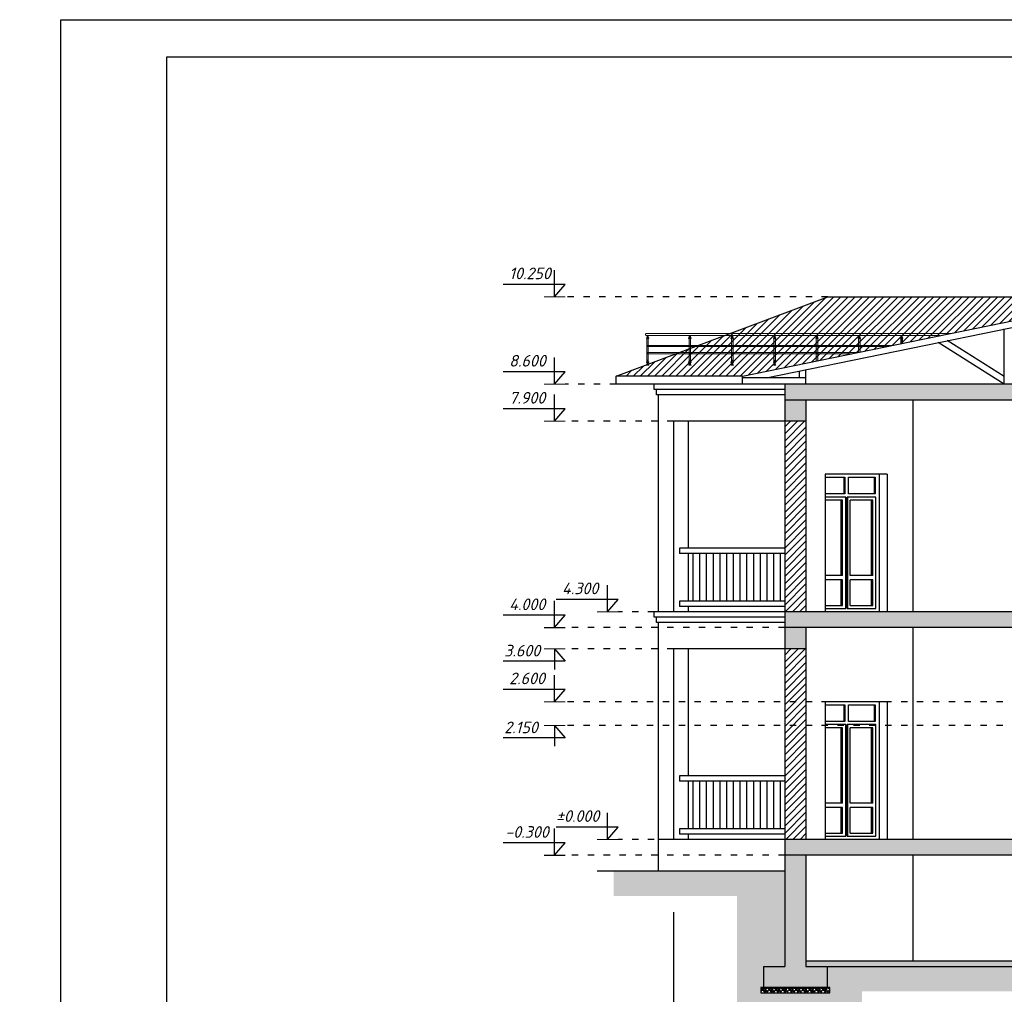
# Model space of a CAD drawing. Header units: millimetres. Extents: x 1112040 to 6903494, y -332921 to -150905.
# Tile 96 of 150: x 1757128 to 1775726, y -230647 to -212238. Entities that reach past the tile are written whole.
import ezdxf

# ---------------------------------------------------------------- set-up
doc = ezdxf.new("R2010")
doc.units = ezdxf.units.MM
doc.linetypes.add('ACAD_ISO03W100', pattern=[30, 12, -18])
doc.layers.add('os', color=253, linetype='Continuous')
doc.layers.add('PDF3_Geometry', color=7, linetype='Continuous')
doc.layers.add('PDF3_Solid Fills', color=7, linetype='Continuous', true_color=0xffffff)
doc.styles.get("Standard").update_dxf_attribs({"font": 'isocpeui.ttf'})

msp = doc.modelspace()

# ---------------------------------------------------------------- hatches: boundary and pattern name
h = msp.add_hatch()
h.set_pattern_fill('ANSI31', color=1, scale=30, style=0)
h.set_pattern_definition([(45, (1713461.54, -185724.89), (-67.35192, 67.35192), [])])
h.paths.add_polyline_path([(1778089.3, -217471.3), (1772395.2, -217471.3), (1768395.2, -218971.3), (1770778, -218971.3)])
h = msp.add_hatch()
h.set_pattern_fill('AR-CONC', color=1, scale=2, style=0)
h.set_pattern_definition([(50, (1679670.83, -134295.87), (364.36934, -31.8782), [38.1, -419.1]), (355, (1679670.83, -134295.87), (-70.48565, 382.1133), [30.48, -335.28]), (100.451, (1679701.2, -134298.53), (293.885, 350.2334), [32.38, -356.18]), (46.1842, (1679670.83, -134194.27), (542.1581, -84.0847), [57.15, -628.65]), (96.6356, (1679716, -134201.3), (474.8085, 494.8511), [48.57, -534.27]), (351.184, (1679670.8, -134194.27), (474.8092, 494.8502), [45.72, -502.92]), (21, (1679721.63, -134219.67), (303.22976, -204.53104), [38.1, -419.1]), (326, (1679721.63, -134219.67), (123.6041, 368.3759), [30.48, -335.28]), (71.4514, (1679746.9, -134236.7), (426.833, 163.8457), [32.38, -356.18]), (37.5, (1679670.83, -134295.87), (6.17721, 169.11008), [0, -331.216, 0, -340.36, 0, -336.55]), (7.5, (1679670.83, -134295.87), (133.63933, 200.36115), [0, -194.056, 0, -323.596, 0, -128.27]), (327.5, (1679557.54, -134295.87), (271.18119, -11.45749), [0, -127, 0, -396.24, 0, -525.78]), (317.5, (1679506.74, -134295.87), (296.25836, 50.853), [0, -165.1, 0, -263.144, 0, -373.38])])
h.paths.add_polyline_path([(1771978, -228021.3), (1771578, -228021.3), (1771578, -230121.3), (1771178, -230121.3), (1771178, -230521.3), (1772378, -230521.3), (1772378, -230121.3), (1771978, -230121.3)])
h.paths.add_polyline_path([(1779595.2, -230121.3), (1779195.2, -230121.3), (1779195.2, -230521.3), (1780395.2, -230521.3), (1780395.2, -230121.3), (1779995.2, -230121.3), (1779995.2, -230021.3), (1779595.2, -230021.3)])
h.paths.add_polyline_path([(1789395.2, -230521.3), (1789395.2, -230121.3), (1788995.2, -230121.3), (1788995.2, -230021.3), (1788595.2, -230021.3), (1788595.2, -230121.3), (1788195.2, -230121.3), (1788195.2, -230521.3)])
h.paths.add_polyline_path([(1788595.2, -230021.3), (1788995.2, -230021.3), (1788995.2, -228321.3), (1788595.2, -228321.3)])
h.paths.add_polyline_path([(1786778, -228471.3), (1788595.2, -228471.3), (1788595.2, -228321.3), (1786495.2, -228321.3), (1786495.2, -228500.4), (1786195.2, -228500.4), (1786195.2, -228679.6), (1785895.2, -228679.6), (1785895.2, -228858.7), (1785595.2, -228858.7), (1785595.2, -229037.9), (1785295.2, -229037.9), (1785295.2, -229217), (1784995.2, -229217), (1784995.2, -229396.2), (1784695.2, -229396.2), (1784695.2, -229575.3), (1784395.2, -229575.3), (1784395.2, -229754.5), (1784095.2, -229754.5), (1784095.2, -229933.6), (1783795.2, -229933.6), (1783795.2, -230021.3), (1784182.5, -230021.3)])
h.paths.add_polyline_path([(1787395.2, -225571.5), (1787395.2, -225750.6), (1787095.2, -225750.6), (1787095.2, -225929.8), (1786795.2, -225929.8), (1786795.2, -226108.9), (1786495.2, -226108.9), (1786495.2, -226288.1), (1786195.2, -226288.1), (1786195.2, -226467.2), (1785895.2, -226467.2), (1785895.2, -226646.4), (1785595.2, -226646.4), (1785595.2, -226825.5), (1785295.2, -226825.5), (1785295.2, -227004.7), (1784995.2, -227004.7), (1784995.2, -227183.8), (1784695.2, -227183.8), (1784695.2, -227363), (1784395.2, -227363), (1784395.2, -227542.1), (1784095.2, -227542.1), (1784095.2, -227721.3), (1784329.3, -227721.3), (1787677.9, -225721.5), (1788595.2, -225721.5), (1788595.2, -225571.5)])
h.paths.add_polyline_path([(1783595.2, -227721.3), (1771578, -227721.3), (1771578, -228021.3), (1783595.2, -228021.3)])
h.paths.add_polyline_path([(1771578, -223721.3), (1783595.2, -223721.3), (1783595.2, -223421.3), (1771578, -223421.3)])
h.paths.add_polyline_path([(1771578, -219121.3), (1771578, -219421.3), (1788995.2, -219421.3), (1788995.2, -219121.3)])
h.paths.add_polyline_path([(1790395.2, -228321.3), (1788995.2, -228321.3), (1788995.2, -228471.3), (1790395.2, -228471.3)])
h.paths.add_polyline_path([(1784329.3, -227721.3), (1784095.2, -227721.3), (1783595.2, -227721.3), (1783595.2, -227871.3), (1784078.1, -227871.3)])
h.paths.add_polyline_path([(1779595.2, -230021.3), (1771978, -230021.3), (1771978, -230121.3), (1779595.2, -230121.3)])
h.paths.add_polyline_path([(1788595.2, -230021.3), (1779995.2, -230021.3), (1779995.2, -230121.3), (1788595.2, -230121.3)])
h = msp.add_hatch()
h.set_pattern_fill('ANSI31', color=1, scale=30, style=0)
h.set_pattern_definition([(45, (1679670.83, -134295.87), (-67.35192, 67.35192), [])])
h.paths.add_polyline_path([(1788995.2, -224521.5), (1788595.2, -224521.5), (1788595.2, -225471.3), (1788995.2, -225471.3)])
h.paths.add_polyline_path([(1788995.2, -219821.3), (1788595.2, -219821.3), (1788595.2, -220271.3), (1788995.2, -220271.3)])
h.paths.add_polyline_path([(1777845.2, -219421.3), (1777695.2, -219421.3), (1777695.2, -223421.3), (1777845.2, -223421.3)])
h.paths.add_polyline_path([(1779995.2, -219821.3), (1779845.2, -219821.3), (1779845.2, -223421.3), (1779995.2, -223421.3)])
h.paths.add_polyline_path([(1782745.2, -219421.3), (1782595.2, -219421.3), (1782595.2, -220671.3), (1782745.2, -220671.3)])
h.paths.add_polyline_path([(1782745.2, -223721.3), (1782595.2, -223721.3), (1782595.2, -224971.3), (1782745.2, -224971.3)])
h.paths.add_polyline_path([(1777845.2, -223721.3), (1777695.2, -223721.3), (1777695.2, -225121.3), (1777845.2, -225121.3)])
h.paths.add_polyline_path([(1777845.2, -225121.3), (1777695.2, -225121.3), (1777695.2, -225571.5), (1777845.2, -225571.5)])
h.paths.add_polyline_path([(1777845.2, -225571.5), (1777695.2, -225571.5), (1777695.2, -227721.3), (1777845.2, -227721.3)])
h.paths.add_polyline_path([(1771978, -225571.5), (1771578, -225571.5), (1771578, -227721.3), (1771978, -227721.3)])
h.paths.add_polyline_path([(1771978, -225121.3), (1771578, -225121.3), (1771578, -225571.5), (1771978, -225571.5)])
h.paths.add_polyline_path([(1771978, -224121.3), (1771578, -224121.3), (1771578, -225121.3), (1771978, -225121.3)])
h.paths.add_polyline_path([(1771978, -219821.3), (1771578, -219821.3), (1771578, -223421.3), (1771978, -223421.3)])
h = msp.add_hatch(color=256)
h.paths.add_polyline_path([(1788995.2, -219421.3), (1788595.2, -219421.3), (1788595.2, -219821.3), (1788995.2, -219821.3)])
h.paths.add_polyline_path([(1788995.2, -220271.3), (1788595.2, -220271.3), (1788595.2, -220521.3), (1788995.2, -220521.3)])
h.paths.add_polyline_path([(1782745.2, -220671.3), (1782595.2, -220671.3), (1782595.2, -220821.3), (1782745.2, -220821.3)])
h.paths.add_polyline_path([(1779995.2, -219421.3), (1779595.2, -219421.3), (1779595.2, -219821.3), (1779995.2, -219821.3)])
h.paths.add_polyline_path([(1771978, -219421.3), (1771578, -219421.3), (1771578, -219821.3), (1771978, -219821.3)])
h.paths.add_polyline_path([(1771978, -223721.3), (1771578, -223721.3), (1771578, -224121.3), (1771978, -224121.3)])
h.paths.add_polyline_path([(1779995.2, -223721.3), (1779595.2, -223721.3), (1779595.2, -224121.3), (1779995.2, -224121.3)])
h.paths.add_polyline_path([(1782745.2, -224971.3), (1782595.2, -224971.3), (1782595.2, -225121.3), (1782745.2, -225121.3)])
h.paths.add_polyline_path([(1788995.2, -225471.3), (1788595.2, -225471.3), (1788595.2, -225721.3), (1788995.2, -225721.3)])
h.paths.add_polyline_path([(1779995.2, -228021.3), (1779595.2, -228021.3), (1779595.2, -228421.3), (1779995.2, -228421.3)])
h = msp.add_hatch()
h.set_pattern_fill('ANSI31', color=1, scale=40, angle=45, style=0)
h.set_pattern_definition([(90, (1713461.54, -181424.89), (-127, 2e-14), [])])
h.paths.add_polyline_path([(1771578, -223221.3), (1771578, -222321.3), (1769760.9, -222321.3), (1769760.9, -223221.3)])
h = msp.add_hatch()
h.set_pattern_fill('ANSI31', color=1, scale=40, angle=45, style=0)
h.set_pattern_definition([(90, (1713461.54, -185724.89), (-127, 2e-14), [])])
h.paths.add_polyline_path([(1771578, -227521.3), (1771578, -226621.3), (1769760.9, -226621.3), (1769760.9, -227521.3)])
h = msp.add_hatch()
h.set_pattern_fill('EARTH', color=1, scale=40, angle=45, style=0)
h.set_pattern_definition([(45, (1713461.54, -185724.9), (3e-14, 359.21024), [254, -254]), (45, (1713394.2, -185657.54), (3e-14, 359.21024), [254, -254]), (45, (1713326.84, -185590.2), (3e-14, 359.21024), [254, -254]), (135, (1713326.84, -185545.29), (-359.21024, 3e-14), [254, -254]), (135, (1713394.2, -185477.94), (-359.21024, 3e-14), [254, -254]), (135, (1713461.54, -185410.58), (-359.21024, 3e-14), [254, -254])])
h.paths.add_polyline_path([(1791537.8, -228321.3), (1790395.2, -228321.3), (1790395.2, -228471.3), (1788995.2, -228471.3), (1788995.2, -230021.3), (1789769.8, -230021.3), (1789769.8, -228958.9), (1791537.8, -228958.9)])
h.paths.add_polyline_path([(1789769.8, -230021.3), (1788995.2, -230021.3), (1788995.2, -230121.3), (1789395.2, -230121.3), (1789395.2, -230521.3), (1789445.2, -230521.3), (1789769.8, -230521.3)], flags=17)
h.paths.add_polyline_path([(1789769.8, -230521.3), (1789445.2, -230521.3), (1789445.2, -230621.3), (1788145.2, -230621.3), (1788145.2, -230521.3), (1788195.2, -230521.3), (1788195.2, -230121.3), (1780395.2, -230121.3), (1780395.2, -230521.3), (1780445.2, -230521.3), (1780445.2, -230621.3), (1779145.2, -230621.3), (1779145.2, -230521.3), (1779195.2, -230521.3), (1779195.2, -230121.3), (1772378, -230121.3), (1772378, -230521.3), (1772428, -230521.3), (1772428, -230621.3), (1771128, -230621.3), (1771128, -230521.3), (1771178, -230521.3), (1771178, -230121.3), (1771578, -230121.3), (1771578, -228321.3), (1768344.4, -228321.3), (1768344.4, -228790.9), (1770673.7, -228790.9), (1770673.7, -230988.5), (1773036.7, -230988.5), (1773036.7, -230591), (1778573, -230591), (1778573, -231041.2), (1780925, -231041.2), (1780925, -230548.8), (1787643.1, -230548.8), (1787643.1, -231027.2), (1789769.8, -231027.2)])
h = msp.add_hatch()
h.set_pattern_fill('GRAVEL', color=1, scale=5, style=0)
h.set_pattern_definition([(228.0128, (1696535.824, -185597.892), (-1016.0008633, -1143.0014045), [17.08605, -1691.525]), (184.9697, (1696524.394, -185610.5924), (1524.0024653, 126.99910377), [29.32025, -2902.7]), (132.5104, (1696495.184, -185613.1324), (1269.9990759, -1397.0013646), [20.6741, -2046.735]), (267.2737, (1696445.654, -185644.8824), (126.99944854, 2539.99918267), [26.70025, -2643.32]), (292.8337, (1696444.384, -185671.5524), (-635.00180278, 1524.0008665), [26.1817, -2591.99]), (357.2737, (1696454.544, -185695.6824), (-2539.99918267, 126.99944854), [26.70025, -2643.32]), (37.6942, (1696481.2143, -185696.9524), (-1651.00104306, -1269.99886785), [35.3097, -3495.655]), (72.2553, (1696509.1543, -185675.3624), (889.00177827, 2794.0008103), [33.336, -3300.265]), (121.4296, (1696519.314, -185643.6124), (-1016.00026176, 1650.998058), [26.79065, -2652.275]), (175.2364, (1696505.344, -185620.752), (1396.9989027, -126.9988081), [30.58565, -1498.695]), (222.3974, (1696474.8643, -185618.2124), (-1524.00004586, -1396.99818253), [39.5539, -3915.84]), (138.8141, (1696571.384, -185646.152), (-888.9994337, 761.9988279), [13.50025, -1336.53]), (171.4692, (1696561.224, -185637.2624), (1650.9974798, -254.00064), [25.6841, -2542.73]), (225, (1696535.82, -185633.45), (-2e-14, -126.99991), [17.96045, -161.6445]), (203.1986, (1696526.934, -185618.212), (635.0021413, 254.0011137), [9.67205, -957.53]), (291.8014, (1696518.044, -185622.022), (-127.000089, 381.0002454), [13.6783, -670.24]), (30.9638, (1696523.124, -185634.722), (380.999598, 254.000198), [22.216, -718.315]), (161.5651, (1696542.174, -185623.292), (254.000116, -126.999811), [16.06435, -385.545]), (16.3895, (1696444.384, -185622.0224), (1270.0007007, 380.9992075), [22.5044, -2227.94]), (70.3462, (1696465.974, -185615.672), (-507.9985844, -1396.9980244), [18.87995, -1869.11]), (293.1986, (1696542.174, -185597.892), (-254.0011137, 635.0021413), [19.344, -947.86]), (343.6105, (1696549.794, -185615.6724), (-1270.0007007, 380.9992075), [22.5044, -2227.94]), (339.444, (1696444.384, -185700.762), (-635.0007882, 253.9996918), [21.70175, -1063.385]), (294.7751, (1696464.704, -185708.382), (-634.9985202, 1396.9993513), [18.1836, -1800.18]), (66.8014, (1696543.444, -185724.892), (254.0011137, 635.0021413), [19.344, -947.86]), (17.354, (1696551.064, -185707.1124), (-1651.0000891, -507.9992338), [21.28915, -2107.62]), (69.444, (1696481.214, -185724.892), (-253.9996918, -635.0007882), [10.8509, -1074.24]), (101.3099, (1696535.824, -185724.892), (-126.999373, 507.998373), [6.47575, -641.1]), (165.9638, (1696534.554, -185718.542), (381.000268, -126.99978), [26.1817, -497.4525]), (186.009, (1696509.154, -185712.1924), (1269.9981272, 126.99970343), [24.26335, -2402.07]), (303.6901, (1696523.124, -185646.152), (-127.000044, 253.999755), [18.3162, -439.589]), (353.1572, (1696533.2843, -185661.3924), (2159.00089283, -254.00113758), [31.97785, -3165.8]), (60.9454, (1696565.034, -185665.202), (-507.9988183, -888.9978805), [13.0754, -1294.47]), (90, (1696571.38, -185653.77), (-127, 127), [7.62, -119.38]), (120.2564, (1696506.614, -185708.382), (507.9989233, -888.9995516), [17.64335, -1746.695]), (48.0128, (1696497.724, -185693.142), (1016.0008633, 1143.0014045), [34.17215, -1674.44]), (0, (1696520.58, -185667.74), (127, 127), [33.02, -93.98]), (325.3048, (1696553.604, -185667.7424), (-1269.99779955, 889.0000845), [20.0805, -1987.965]), (254.0546, (1696570.114, -185679.172), (-127.000324, -508.00121), [18.49145, -906.085]), (207.646, (1696565.034, -185696.9524), (-2412.99915245, -1270.00079874), [30.10725, -2980.625]), (175.4261, (1696538.3643, -185710.9224), (-1651.00038024, 126.99938556), [31.85145, -3153.29]), (175.4261, (1696538.3643, -185710.9224), (-1651.00038024, 126.99938556), [31.85145, -3153.29])])
h.paths.add_polyline_path([(1771128, -230621.3), (1772428, -230621.3), (1772428, -230521.3), (1771128, -230521.3)])

# ---------------------------------------------------------------- linework, layer by layer
for p, q in [((1767231.6, -217471.3), (1767231.6, -216966.8)), ((1767431.7, -217238.2), (1766261.9, -217238.2)), ((1767231.6, -217471.3), (1767431.7, -217238.2)), ((1771228.9, -219001.3), (1779796.4, -217243.6)), ((1768395.2, -218971.3), (1772395.2, -217471.3)), ((1772395.2, -217471.3), (1778089.3, -217471.3)), ((1775722.6, -219121.3), (1775722.6, -218079.4)), ((1775722.6, -218979.5), (1774644.7, -218300.5)), ((1775722.6, -219121.3), (1774474.9, -218335.4)), ((1767231.6, -219121.3), (1767231.6, -218616.8)), ((1767431.7, -218888.2), (1766261.9, -218888.2)), ((1767231.6, -219121.3), (1767431.7, -218888.2)), ((1771858, -219001.3), (1771858, -218872.2)), ((1771978, -219121.3), (1771978, -218847.6)), ((1770778, -218971.3), (1768395.2, -218971.3)), ((1768395.2, -219121.3), (1768395.2, -218971.3)), ((1771978, -219001.3), (1770778, -219001.3)), ((1770778, -219121.3), (1768395.2, -219121.3)), ((1769115.2, -219221.3), (1769115.2, -219121.3)), ((1771578, -219221.3), (1769115.2, -219221.3)), ((1769155.2, -219321.3), (1769155.2, -219221.3)), ((1767231.6, -219821.3), (1767231.6, -219316.8)), ((1771578, -219321.3), (1769155.2, -219321.3)), ((1769195.2, -223421.3), (1769195.2, -219321.3)), ((1773995.2, -219421.3), (1773995.2, -223421.3)), ((1767431.7, -219588.2), (1766261.9, -219588.2)), ((1767231.6, -219821.3), (1767431.7, -219588.2)), ((1771578, -219821.3), (1769478, -219821.3)), ((1769478, -219821.3), (1769478, -223421.3)), ((1769760.9, -222221.3), (1769760.9, -219821.3)), ((1772343.7, -220821.3), (1772343.7, -223421.3)), ((1773510.5, -220821.3), (1772343.7, -220821.3)), ((1772699.8, -221191.8), (1772699.8, -220881.5)), ((1772781.1, -221191.8), (1772781.1, -220881.5)), ((1773271.4, -221191.8), (1773271.4, -220881.5)), ((1773360.5, -220821.3), (1773360.5, -223421.3)), ((1773510.5, -220821.3), (1773510.5, -223421.3)), ((1772756.8, -223361.4), (1772756.8, -221253.6)), ((1772767.1, -223361.4), (1772767.1, -221253.6)), ((1772646.7, -222733.9), (1772646.7, -221313.6)), ((1772817.3, -222733.9), (1772817.3, -221313.6)), ((1773218.3, -222733.9), (1773218.3, -221313.6)), ((1771578, -222221.3), (1769593.1, -222221.3)), ((1769593.1, -222221.3), (1769593.1, -222321.3)), ((1771578, -222321.3), (1769593.1, -222321.3)), ((1769760.9, -223221.3), (1769760.9, -222321.3)), ((1768230, -223421.3), (1768230, -222916.8)), ((1772646.7, -223301.4), (1772646.7, -222819)), ((1772817.3, -223301.4), (1772817.3, -222819)), ((1773218.3, -223301.4), (1773218.3, -222819)), ((1767231.6, -223721.3), (1767231.6, -223216.8)), ((1768430.1, -223188.2), (1767260.3, -223188.2)), ((1768230, -223421.3), (1768430.1, -223188.2)), ((1771578, -223221.3), (1769593.1, -223221.3)), ((1769593.1, -223221.3), (1769593.1, -223321.3)), ((1771578, -223321.3), (1769593.1, -223321.3)), ((1769760.9, -223421.3), (1769760.9, -223321.3)), ((1767431.7, -223488.2), (1766261.9, -223488.2)), ((1767231.6, -223721.3), (1767431.7, -223488.2)), ((1771578, -223421.3), (1769115.2, -223421.3)), ((1769115.2, -223521.3), (1769115.2, -223421.3)), ((1771578, -223521.3), (1769115.2, -223521.3)), ((1769155.2, -223621.3), (1769155.2, -223521.3)), ((1771578, -223621.3), (1769155.2, -223621.3)), ((1769195.2, -228321.3), (1769195.2, -223621.3)), ((1773995.2, -223721.3), (1773995.2, -227721.3)), ((1767231.6, -224121.3), (1767431.7, -224354.4)), ((1767231.6, -224121.3), (1767231.6, -224511)), ((1771578, -224121.3), (1769478, -224121.3)), ((1769478, -224121.3), (1769478, -227721.3)), ((1769760.9, -226521.3), (1769760.9, -224121.3)), ((1767431.7, -224354.4), (1766261.9, -224354.4)), ((1767231.6, -225121.3), (1767231.6, -224616.8)), ((1767431.7, -224888.2), (1766261.9, -224888.2)), ((1767231.6, -225121.3), (1767431.7, -224888.2)), ((1772343.7, -225121.3), (1772343.7, -227721.3)), ((1773510.5, -225121.3), (1772343.7, -225121.3)), ((1772699.8, -225491.8), (1772699.8, -225181.5)), ((1772781.1, -225491.8), (1772781.1, -225181.5)), ((1773271.4, -225491.8), (1773271.4, -225181.5)), ((1773360.5, -225121.3), (1773360.5, -227721.3)), ((1773510.5, -225121.3), (1773510.5, -227721.3)), ((1767231.6, -225571.5), (1767431.7, -225804.6)), ((1767231.6, -225571.5), (1767231.6, -225961.2)), ((1772756.8, -227661.4), (1772756.8, -225553.6)), ((1772767.1, -227661.4), (1772767.1, -225553.6)), ((1772646.7, -227033.9), (1772646.7, -225613.6)), ((1772817.3, -227033.9), (1772817.3, -225613.6)), ((1773218.3, -227033.9), (1773218.3, -225613.6)), ((1767431.7, -225804.6), (1766261.9, -225804.6)), ((1771578, -226521.3), (1769593.1, -226521.3)), ((1769593.1, -226521.3), (1769593.1, -226621.3)), ((1771578, -226621.3), (1769593.1, -226621.3)), ((1769760.9, -227521.3), (1769760.9, -226621.3)), ((1768230, -227721.3), (1768230, -227216.8)), ((1772646.7, -227601.4), (1772646.7, -227119)), ((1772817.3, -227601.4), (1772817.3, -227119)), ((1773218.3, -227601.4), (1773218.3, -227119)), ((1767231.6, -228021.3), (1767231.6, -227516.8)), ((1768430.1, -227488.2), (1767260.3, -227488.2)), ((1768230, -227721.3), (1768430.1, -227488.2)), ((1771578, -227521.3), (1769593.1, -227521.3)), ((1769593.1, -227521.3), (1769593.1, -227621.3)), ((1771578, -227621.3), (1769593.1, -227621.3)), ((1769760.9, -227721.3), (1769760.9, -227621.3)), ((1767431.7, -227788.2), (1766261.9, -227788.2)), ((1767231.6, -228021.3), (1767431.7, -227788.2)), ((1771578, -227721.3), (1769195.2, -227721.3)), ((1773995.2, -228021.3), (1773995.2, -230021.3))]:
    msp.add_line(p, q)
at = {"lineweight": 30}
for p, q in [((1770778, -218971.3), (1779795.2, -217121.3)), ((1770778, -219121.3), (1770778, -218971.3)), ((1789795.2, -219121.3), (1770778, -219121.3)), ((1771578, -219121.3), (1771578, -230121.3)), ((1788995.2, -219421.3), (1771578, -219421.3)), ((1771978, -219421.3), (1771978, -223421.3)), ((1771978, -219821.3), (1771578, -219821.3)), ((1783595.2, -223421.3), (1771578, -223421.3)), ((1783595.2, -223721.3), (1771578, -223721.3)), ((1771978, -223721.3), (1771978, -227721.3)), ((1771978, -224121.3), (1771578, -224121.3)), ((1784095.2, -227721.3), (1771578, -227721.3)), ((1783595.2, -228021.3), (1771578, -228021.3)), ((1771978, -228021.3), (1771978, -230121.3)), ((1771578, -228321.3), (1768034.1, -228321.3)), ((1788595.2, -230021.3), (1771978, -230021.3)), ((1771178, -230121.3), (1771578, -230121.3)), ((1771178, -230121.3), (1771178, -230521.3)), ((1771978, -230121.3), (1779595.2, -230121.3)), ((1772378, -230121.3), (1772378, -230521.3)), ((1771178, -230521.3), (1772378, -230521.3))]:
    msp.add_line(p, q, dxfattribs=at)
at = {"color": 6, "linetype": 'ACAD_ISO03W100', "ltscale": 10}
for p, q in [((1772395.2, -217471.3), (1767431.6, -217471.3)), ((1768395.2, -219121.3), (1767431.6, -219121.3)), ((1769478, -219821.3), (1767431.6, -219821.3)), ((1769115.2, -223421.3), (1768430, -223421.3)), ((1771578, -223721.3), (1767431.6, -223721.3)), ((1769478, -224121.3), (1767431.6, -224121.3)), ((1782595.2, -225121.3), (1767431.6, -225121.3)), ((1787395.2, -225571.5), (1767431.6, -225571.5)), ((1769115.2, -227721.3), (1768430, -227721.3)), ((1771578, -228021.3), (1767431.6, -228021.3))]:
    msp.add_line(p, q, dxfattribs=at)
for points in [[(1757908.3, -241937.9), (1757908.3, -212237.9), (1819908.3, -212237.9), (1819908.3, -241937.9), (1757908.3, -241937.9)], [(1772343.7, -220881.5), (1772714.4, -220881.5), (1772714.4, -221191.8)], [(1772781.1, -220881.5), (1773285.9, -220881.5), (1773285.9, -221191.8)], [(1772714.4, -221191.8), (1772343.7, -221191.8)], [(1772343.7, -223361.4), (1772729.4, -223361.4), (1772729.4, -221253.6), (1772343.7, -221253.6)], [(1772756.8, -223361.4), (1773300.9, -223361.4), (1773300.9, -221253.6), (1772756.8, -221253.6)], [(1773285.9, -221191.8), (1772781.1, -221191.8)], [(1772669.4, -222733.9), (1772669.4, -221313.6), (1772343.7, -221313.6)], [(1773240.9, -222733.9), (1773240.9, -221313.6), (1772817.3, -221313.6)], [(1772669.4, -222733.9), (1772343.7, -222733.9)], [(1773240.9, -222733.9), (1772817.3, -222733.9)], [(1772669.4, -222819), (1772343.7, -222819)], [(1772343.7, -223301.4), (1772669.4, -223301.4), (1772669.4, -222819)], [(1773240.9, -222819), (1772817.3, -222819)], [(1772817.3, -223301.4), (1773240.9, -223301.4), (1773240.9, -222819)], [(1772343.7, -225181.5), (1772714.4, -225181.5), (1772714.4, -225491.8)], [(1772781.1, -225181.5), (1773285.9, -225181.5), (1773285.9, -225491.8)], [(1772714.4, -225491.8), (1772343.7, -225491.8)], [(1772343.7, -227661.4), (1772729.4, -227661.4), (1772729.4, -225553.6), (1772343.7, -225553.6)], [(1772756.8, -227661.4), (1773300.9, -227661.4), (1773300.9, -225553.6), (1772756.8, -225553.6)], [(1773285.9, -225491.8), (1772781.1, -225491.8)], [(1772669.4, -227033.9), (1772669.4, -225613.6), (1772343.7, -225613.6)], [(1773240.9, -227033.9), (1773240.9, -225613.6), (1772817.3, -225613.6)], [(1772669.4, -227033.9), (1772343.7, -227033.9)], [(1773240.9, -227033.9), (1772817.3, -227033.9)], [(1772669.4, -227119), (1772343.7, -227119)], [(1772343.7, -227601.4), (1772669.4, -227601.4), (1772669.4, -227119)], [(1773240.9, -227119), (1772817.3, -227119)], [(1772817.3, -227601.4), (1773240.9, -227601.4), (1773240.9, -227119)]]:
    msp.add_lwpolyline(points)
for points in [[(1759908.3, -241237.9), (1759908.3, -212937.9), (1819208.3, -212937.9), (1819208.3, -241237.9)], [(1771128, -230621.3), (1772428, -230621.3), (1772428, -230521.3), (1771128, -230521.3)]]:
    msp.add_lwpolyline(points, close=True)
at = {"lineweight": 106, "const_width": 20}
for points in [[(1767431.6, -217471.3), (1767031.6, -217471.3)], [(1767431.6, -219121.3), (1767031.6, -219121.3)], [(1767431.6, -219821.3), (1767031.6, -219821.3)], [(1768430, -223421.3), (1768030, -223421.3)], [(1767431.6, -223721.3), (1767031.6, -223721.3)], [(1767431.6, -224121.3), (1767031.6, -224121.3)], [(1767431.6, -225121.3), (1767031.6, -225121.3)], [(1767431.6, -225571.5), (1767031.6, -225571.5)], [(1768430, -227721.3), (1768030, -227721.3)], [(1767431.6, -228021.3), (1767031.6, -228021.3)]]:
    msp.add_lwpolyline(points, dxfattribs=at)
at = {"layer": 'os'}
msp.add_line((1769480.2, -229097.7), (1769480.2, -232266.8), dxfattribs=at)
at = {"layer": 'PDF3_Geometry', "color": 162, "lineweight": 20, "true_color": 0x0037dd}
for points in [[(1774715.4, -218163.5), (1770935.6, -218163.5), (1768971.3, -218163.5), (1768962.8, -218167.8), (1768954.4, -218172), (1768950.1, -218180.5), (1768950.1, -218184.7), (1768950.1, -218193.2), (1768954.4, -218201.6), (1768962.8, -218205.9), (1768971.3, -218205.9), (1771236.2, -218205.9), (1774509, -218205.9)], [(1772201.5, -218679.3), (1772201.5, -218256.7), (1772188.8, -218256.7), (1772171.8, -218256.7), (1772171.8, -218685.4)], [(1772171.8, -218685.4), (1772171.8, -218256.7), (1772201.5, -218256.7), (1772201.5, -218679.3)], [(1773001.6, -218515.1), (1773001.6, -218256.7), (1772988.9, -218256.7), (1772971.9, -218256.7), (1772971.9, -218521.2)], [(1772971.9, -218521.2), (1772971.9, -218256.7), (1773001.6, -218256.7), (1773001.6, -218515.1)], [(1773801.7, -218351), (1773801.7, -218256.7), (1773784.8, -218256.7), (1773772.1, -218256.7), (1773772.1, -218357.1)], [(1773772.1, -218357.1), (1773772.1, -218256.7), (1773801.7, -218256.7), (1773801.7, -218351)], [(1768971.3, -218389.8), (1773612.5, -218389.8)], [(1773509.4, -218411), (1768971.3, -218411)], [(1768971.3, -218526.5), (1772946.3, -218526.5)], [(1772843.1, -218547.6), (1768971.3, -218547.6)]]:
    msp.add_lwpolyline(points, dxfattribs=at)
for points in [[(1769009.4, -218244), (1768988.2, -218244), (1768967.1, -218244), (1768967.1, -218256.7), (1768988.2, -218256.7), (1769000.9, -218256.7), (1769009.4, -218256.7)], [(1768967.1, -218256.7), (1768967.1, -218244), (1769009.4, -218244), (1769009.4, -218256.7)], [(1769000.9, -218256.7), (1768988.2, -218256.7), (1768971.3, -218256.7), (1768971.3, -218701.2), (1768988.2, -218701.2), (1769000.9, -218701.2)], [(1768971.3, -218701.2), (1768971.3, -218256.7), (1769000.9, -218256.7), (1769000.9, -218701.2)], [(1768996.7, -218205.9), (1768979.8, -218205.9), (1768979.8, -218244), (1768988.2, -218244), (1768996.7, -218244)], [(1768996.7, -218244), (1768979.8, -218244), (1768979.8, -218205.9), (1768996.7, -218205.9)], [(1769809.5, -218244), (1769788.4, -218244), (1769763, -218244), (1769763, -218256.7), (1769788.4, -218256.7), (1769801.1, -218256.7), (1769809.5, -218256.7)], [(1769763, -218256.7), (1769763, -218244), (1769809.5, -218244), (1769809.5, -218256.7)], [(1769801.1, -218256.7), (1769788.4, -218256.7), (1769771.4, -218256.7), (1769771.4, -218701.2), (1769788.4, -218701.2), (1769801.1, -218701.2)], [(1769771.4, -218701.2), (1769771.4, -218256.7), (1769801.1, -218256.7), (1769801.1, -218701.2)], [(1769796.8, -218205.9), (1769775.7, -218205.9), (1769775.7, -218244), (1769788.4, -218244), (1769796.8, -218244)], [(1769796.8, -218244), (1769775.7, -218244), (1769775.7, -218205.9), (1769796.8, -218205.9)], [(1770609.7, -218244), (1770588.5, -218244), (1770563.1, -218244), (1770563.1, -218256.7), (1770588.5, -218256.7), (1770601.2, -218256.7), (1770609.7, -218256.7)], [(1770563.1, -218256.7), (1770563.1, -218244), (1770609.7, -218244), (1770609.7, -218256.7)], [(1770601.2, -218256.7), (1770588.5, -218256.7), (1770571.6, -218256.7), (1770571.6, -218701.2), (1770588.5, -218701.2), (1770601.2, -218701.2)], [(1770571.6, -218701.2), (1770571.6, -218256.7), (1770601.2, -218256.7), (1770601.2, -218701.2)], [(1770597, -218205.9), (1770575.8, -218205.9), (1770575.8, -218244), (1770588.5, -218244), (1770597, -218244)], [(1770597, -218244), (1770575.8, -218244), (1770575.8, -218205.9), (1770597, -218205.9)], [(1771409.8, -218244), (1771388.6, -218244), (1771363.2, -218244), (1771363.2, -218256.7), (1771388.6, -218256.7), (1771401.3, -218256.7), (1771409.8, -218256.7)], [(1771363.2, -218256.7), (1771363.2, -218244), (1771409.8, -218244), (1771409.8, -218256.7)], [(1771401.3, -218256.7), (1771388.6, -218256.7), (1771371.7, -218256.7), (1771371.7, -218701.2), (1771388.6, -218701.2), (1771401.3, -218701.2)], [(1771371.7, -218701.2), (1771371.7, -218256.7), (1771401.3, -218256.7), (1771401.3, -218701.2)], [(1771397.1, -218205.9), (1771375.9, -218205.9), (1771375.9, -218244), (1771388.6, -218244), (1771397.1, -218244)], [(1771397.1, -218244), (1771375.9, -218244), (1771375.9, -218205.9), (1771397.1, -218205.9)], [(1772209.9, -218244), (1772188.8, -218244), (1772163.4, -218244), (1772163.4, -218256.7), (1772188.8, -218256.7), (1772201.5, -218256.7), (1772209.9, -218256.7)], [(1772163.4, -218256.7), (1772163.4, -218244), (1772209.9, -218244), (1772209.9, -218256.7)], [(1772197.2, -218205.9), (1772176.1, -218205.9), (1772176.1, -218244), (1772188.8, -218244), (1772197.2, -218244)], [(1772197.2, -218244), (1772176.1, -218244), (1772176.1, -218205.9), (1772197.2, -218205.9)], [(1773010.1, -218244), (1772988.9, -218244), (1772984.6, -218244), (1772963.5, -218244), (1772963.5, -218256.7), (1772984.6, -218256.7), (1773001.6, -218256.7), (1773010.1, -218256.7)], [(1772963.5, -218256.7), (1772963.5, -218244), (1773010.1, -218244), (1773010.1, -218256.7)], [(1772997.3, -218205.9), (1772976.2, -218205.9), (1772976.2, -218244), (1772984.6, -218244), (1772997.3, -218244)], [(1772997.3, -218244), (1772976.2, -218244), (1772976.2, -218205.9), (1772997.3, -218205.9)], [(1773810.2, -218244), (1773784.8, -218244), (1773763.6, -218244), (1773763.6, -218256.7), (1773784.8, -218256.7), (1773801.7, -218256.7), (1773810.2, -218256.7)], [(1773763.6, -218256.7), (1773763.6, -218244), (1773810.2, -218244), (1773810.2, -218256.7)], [(1773797.5, -218205.9), (1773776.3, -218205.9), (1773776.3, -218244), (1773784.8, -218244), (1773797.5, -218244)], [(1773797.5, -218244), (1773776.3, -218244), (1773776.3, -218205.9), (1773797.5, -218205.9)], [(1769009.4, -218701.2), (1768988.2, -218701.2), (1768967.1, -218701.2), (1768967.1, -218713.9), (1768988.2, -218713.9), (1768996.7, -218713.9), (1769009.4, -218713.9)], [(1768967.1, -218713.9), (1768967.1, -218701.2), (1769009.4, -218701.2), (1769009.4, -218713.9)], [(1769809.5, -218701.2), (1769788.4, -218701.2), (1769763, -218701.2), (1769763, -218713.9), (1769788.4, -218713.9), (1769796.8, -218713.9), (1769809.5, -218713.9)], [(1769763, -218713.9), (1769763, -218701.2), (1769809.5, -218701.2), (1769809.5, -218713.9)], [(1770609.7, -218701.2), (1770588.5, -218701.2), (1770563.1, -218701.2), (1770563.1, -218713.9), (1770588.5, -218713.9), (1770597, -218713.9), (1770609.7, -218713.9)], [(1770563.1, -218713.9), (1770563.1, -218701.2), (1770609.7, -218701.2), (1770609.7, -218713.9)], [(1771409.8, -218701.2), (1771388.6, -218701.2), (1771363.2, -218701.2), (1771363.2, -218713.9), (1771388.6, -218713.9), (1771397.1, -218713.9), (1771409.8, -218713.9)], [(1771363.2, -218713.9), (1771363.2, -218701.2), (1771409.8, -218701.2), (1771409.8, -218713.9)], [(1768996.7, -218739.3), (1768988.2, -218739.3), (1768975.5, -218739.3), (1768967.1, -218764.7), (1768988.2, -218764.7), (1769009.4, -218764.7)], [(1768975.5, -218739.3), (1768996.7, -218739.3), (1769009.4, -218764.7), (1768967.1, -218764.7)], [(1768996.7, -218713.9), (1768988.2, -218713.9), (1768979.8, -218713.9), (1768979.8, -218739.3), (1768988.2, -218739.3), (1768996.7, -218739.3)], [(1768979.8, -218713.9), (1768996.7, -218713.9), (1768996.7, -218739.3), (1768979.8, -218739.3)], [(1769796.8, -218739.3), (1769788.4, -218739.3), (1769775.7, -218739.3), (1769767.2, -218764.7), (1769788.4, -218764.7), (1769809.5, -218764.7)], [(1769775.7, -218739.3), (1769796.8, -218739.3), (1769809.5, -218764.7), (1769767.2, -218764.7)], [(1769796.8, -218713.9), (1769788.4, -218713.9), (1769775.7, -218713.9), (1769775.7, -218739.3), (1769788.4, -218739.3), (1769796.8, -218739.3)], [(1769775.7, -218713.9), (1769796.8, -218713.9), (1769796.8, -218739.3), (1769775.7, -218739.3)], [(1770597, -218739.3), (1770588.5, -218739.3), (1770575.8, -218739.3), (1770567.3, -218764.7), (1770588.5, -218764.7), (1770609.7, -218764.7)], [(1770575.8, -218739.3), (1770597, -218739.3), (1770609.7, -218764.7), (1770567.3, -218764.7)], [(1770597, -218713.9), (1770588.5, -218713.9), (1770575.8, -218713.9), (1770575.8, -218739.3), (1770588.5, -218739.3), (1770597, -218739.3)], [(1770575.8, -218713.9), (1770597, -218713.9), (1770597, -218739.3), (1770575.8, -218739.3)], [(1771397.1, -218739.3), (1771388.6, -218739.3), (1771375.9, -218739.3), (1771367.5, -218764.7), (1771388.6, -218764.7), (1771409.8, -218764.7)], [(1771375.9, -218739.3), (1771397.1, -218739.3), (1771409.8, -218764.7), (1771367.5, -218764.7)], [(1771397.1, -218713.9), (1771388.6, -218713.9), (1771375.9, -218713.9), (1771375.9, -218739.3), (1771388.6, -218739.3), (1771397.1, -218739.3)], [(1771375.9, -218713.9), (1771397.1, -218713.9), (1771397.1, -218739.3), (1771375.9, -218739.3)]]:
    msp.add_lwpolyline(points, close=True, dxfattribs=at)
at = {"layer": 'PDF3_Geometry', "color": 7, "lineweight": 0, "true_color": 0xffffff}
for points in [[(1768967.1, -218256.7), (1768967.1, -218244)], [(1768971.3, -218701.2), (1768971.3, -218256.7)], [(1768996.7, -218244), (1768979.8, -218244)], [(1769763, -218256.7), (1769763, -218244)], [(1769771.4, -218701.2), (1769771.4, -218256.7)], [(1769796.8, -218244), (1769775.7, -218244)], [(1770563.1, -218256.7), (1770563.1, -218244)], [(1770571.6, -218701.2), (1770571.6, -218256.7)], [(1770597, -218244), (1770575.8, -218244)], [(1771363.2, -218256.7), (1771363.2, -218244)], [(1771371.7, -218701.2), (1771371.7, -218256.7)], [(1771397.1, -218244), (1771375.9, -218244)], [(1772163.4, -218256.7), (1772163.4, -218244)], [(1772171.8, -218685.4), (1772171.8, -218256.7)], [(1772197.2, -218244), (1772176.1, -218244)], [(1772963.5, -218256.7), (1772963.5, -218244)], [(1772971.9, -218521.2), (1772971.9, -218256.7)], [(1772997.3, -218244), (1772976.2, -218244)], [(1773763.6, -218256.7), (1773763.6, -218244)], [(1773772.1, -218357.1), (1773772.1, -218256.7)], [(1773797.5, -218244), (1773776.3, -218244)], [(1769779.9, -218400.6), (1769788.4, -218404.8), (1769784.1, -218400.6), (1769788.4, -218404.8), (1769784.1, -218400.6)], [(1769788.4, -218396.4), (1769792.6, -218396.4), (1769784.1, -218396.4), (1769792.6, -218396.4)], [(1769792.6, -218400.6), (1769784.1, -218396.4), (1769792.6, -218400.6), (1769784.1, -218396.4)], [(1770592.7, -218400.6), (1770584.3, -218396.4), (1770592.7, -218400.6), (1770580, -218396.4)], [(1770580, -218400.6), (1770588.5, -218404.8), (1770580, -218400.6)], [(1770588.5, -218396.4), (1770592.7, -218396.4), (1770584.3, -218396.4), (1770592.7, -218396.4)], [(1770584.3, -218400.6), (1770588.5, -218404.8), (1770584.3, -218400.6)], [(1771392.9, -218400.6), (1771384.4, -218396.4), (1771392.9, -218400.6), (1771380.2, -218396.4)], [(1771380.2, -218400.6), (1771388.6, -218404.8), (1771380.2, -218400.6)], [(1771388.6, -218396.4), (1771392.9, -218396.4), (1771384.4, -218396.4), (1771392.9, -218396.4)], [(1771384.4, -218400.6), (1771388.6, -218404.8), (1771384.4, -218400.6)], [(1772193, -218400.6), (1772184.5, -218396.4), (1772193, -218400.6), (1772180.3, -218396.4)], [(1772180.3, -218400.6), (1772188.8, -218404.8), (1772180.3, -218400.6)], [(1772188.8, -218396.4), (1772193, -218396.4), (1772184.5, -218396.4), (1772193, -218396.4)], [(1772184.5, -218400.6), (1772188.8, -218404.8), (1772184.5, -218400.6)], [(1772984.6, -218396.4), (1772993.1, -218400.6), (1772980.4, -218396.4), (1772993.1, -218400.6)], [(1772988.9, -218396.4), (1772993.1, -218396.4), (1772984.6, -218396.4), (1772993.1, -218396.4)], [(1768967.1, -218713.9), (1768967.1, -218701.2)], [(1768988.2, -218531.8), (1768984, -218531.8), (1768988.2, -218536.1), (1768984, -218531.8), (1768988.2, -218536.1), (1768979.8, -218536.1), (1768988.2, -218540.3), (1768979.8, -218536.1), (1768988.2, -218540.3), (1768979.8, -218540.3), (1768984, -218540.3)], [(1768979.8, -218675.8), (1768988.2, -218675.8)], [(1768992.5, -218536.1), (1768984, -218531.8)], [(1768988.2, -218671.5), (1768988.2, -218667.3), (1768992.5, -218671.5), (1768984, -218667.3)], [(1768992.5, -218671.5), (1768984, -218671.5), (1768992.5, -218675.8), (1768984, -218671.5), (1768992.5, -218675.8)], [(1768984, -218675.8), (1768988.2, -218680), (1768984, -218675.8), (1768988.2, -218680)], [(1769763, -218713.9), (1769763, -218701.2)], [(1769788.4, -218531.8), (1769784.1, -218531.8), (1769788.4, -218536.1), (1769784.1, -218531.8), (1769788.4, -218536.1), (1769779.9, -218531.8)], [(1769788.4, -218536.1), (1769779.9, -218536.1), (1769788.4, -218540.3), (1769779.9, -218536.1), (1769788.4, -218540.3), (1769779.9, -218540.3), (1769784.1, -218540.3)], [(1769779.9, -218675.8), (1769788.4, -218675.8)], [(1769788.4, -218671.5), (1769788.4, -218667.3), (1769792.6, -218671.5), (1769784.1, -218667.3)], [(1769792.6, -218671.5), (1769784.1, -218671.5), (1769792.6, -218675.8), (1769784.1, -218671.5), (1769792.6, -218675.8)], [(1769784.1, -218675.8), (1769788.4, -218680), (1769784.1, -218675.8), (1769788.4, -218680)], [(1770563.1, -218713.9), (1770563.1, -218701.2)], [(1770588.5, -218531.8), (1770584.3, -218531.8), (1770588.5, -218536.1), (1770584.3, -218531.8), (1770588.5, -218536.1), (1770580, -218531.8)], [(1770588.5, -218536.1), (1770580, -218536.1), (1770588.5, -218540.3), (1770580, -218536.1), (1770588.5, -218540.3), (1770580, -218540.3), (1770584.3, -218540.3)], [(1770580, -218671.5), (1770592.7, -218675.8)], [(1770588.5, -218675.8), (1770580, -218675.8), (1770588.5, -218680), (1770584.3, -218675.8), (1770588.5, -218680)], [(1770588.5, -218671.5), (1770588.5, -218667.3), (1770592.7, -218671.5), (1770584.3, -218667.3)], [(1770592.7, -218671.5), (1770584.3, -218671.5), (1770592.7, -218675.8), (1770584.3, -218671.5)], [(1771363.2, -218713.9), (1771363.2, -218701.2)], [(1771388.6, -218531.8), (1771384.4, -218531.8), (1771388.6, -218536.1), (1771384.4, -218531.8), (1771388.6, -218536.1), (1771380.2, -218531.8)], [(1771388.6, -218536.1), (1771380.2, -218536.1), (1771388.6, -218540.3), (1771380.2, -218536.1), (1771388.6, -218540.3), (1771380.2, -218540.3), (1771384.4, -218540.3)], [(1771380.2, -218671.5), (1771392.9, -218675.8)], [(1771388.6, -218675.8), (1771380.2, -218675.8), (1771388.6, -218680), (1771384.4, -218675.8), (1771388.6, -218680)], [(1771388.6, -218671.5), (1771388.6, -218667.3), (1771392.9, -218671.5), (1771384.4, -218667.3)], [(1771392.9, -218671.5), (1771384.4, -218671.5), (1771392.9, -218675.8), (1771384.4, -218671.5)], [(1772188.8, -218531.8), (1772184.5, -218531.8), (1772188.8, -218536.1), (1772184.5, -218531.8), (1772188.8, -218536.1), (1772180.3, -218531.8)], [(1772188.8, -218536.1), (1772180.3, -218536.1), (1772188.8, -218540.3), (1772180.3, -218536.1), (1772188.8, -218540.3)], [(1772180.3, -218540.3), (1772184.5, -218540.3), (1772180.3, -218540.3)], [(1768975.5, -218739.3), (1768996.7, -218739.3)], [(1768979.8, -218713.9), (1768996.7, -218713.9)], [(1769775.7, -218713.9), (1769796.8, -218713.9)], [(1769775.7, -218739.3), (1769796.8, -218739.3)], [(1770575.8, -218713.9), (1770597, -218713.9)], [(1770575.8, -218739.3), (1770597, -218739.3)], [(1771375.9, -218713.9), (1771397.1, -218713.9)], [(1771375.9, -218739.3), (1771397.1, -218739.3)]]:
    msp.add_lwpolyline(points, dxfattribs=at)
at = {"layer": 'PDF3_Geometry', "color": 6, "lineweight": 20}
for points in [[(1768988.2, -218396.4), (1768992.5, -218396.4), (1768992.5, -218400.6), (1768988.2, -218404.8), (1768984, -218404.8), (1768984, -218400.6), (1768979.8, -218400.6), (1768984, -218396.4)], [(1768988.2, -218396.4), (1768992.5, -218396.4), (1768992.5, -218400.6), (1768988.2, -218404.8), (1768984, -218404.8), (1768984, -218400.6), (1768979.8, -218400.6), (1768984, -218396.4)], [(1769788.4, -218396.4), (1769792.6, -218396.4), (1769792.6, -218400.6), (1769788.4, -218404.8), (1769784.1, -218404.8), (1769784.1, -218400.6), (1769779.9, -218400.6), (1769784.1, -218396.4)], [(1770588.5, -218396.4), (1770592.7, -218396.4), (1770592.7, -218400.6), (1770588.5, -218404.8), (1770584.3, -218404.8), (1770584.3, -218400.6), (1770580, -218400.6), (1770584.3, -218396.4)], [(1771388.6, -218396.4), (1771392.9, -218396.4), (1771392.9, -218400.6), (1771388.6, -218404.8), (1771384.4, -218404.8), (1771384.4, -218400.6), (1771380.2, -218400.6), (1771384.4, -218396.4)], [(1772188.8, -218396.4), (1772193, -218396.4), (1772193, -218400.6), (1772188.8, -218404.8), (1772184.5, -218404.8), (1772184.5, -218400.6), (1772180.3, -218400.6), (1772184.5, -218396.4)], [(1772988.9, -218396.4), (1772993.1, -218396.4), (1772993.1, -218400.6), (1772988.9, -218404.8), (1772984.6, -218404.8), (1772980.4, -218400.6), (1772980.4, -218396.4), (1772984.6, -218396.4)], [(1768984, -218531.8), (1768988.2, -218531.8), (1768988.2, -218536.1), (1768992.5, -218536.1), (1768988.2, -218540.3), (1768984, -218540.3), (1768979.8, -218540.3), (1768979.8, -218536.1)], [(1768988.2, -218667.3), (1768988.2, -218671.5), (1768992.5, -218671.5), (1768992.5, -218675.8), (1768988.2, -218680), (1768984, -218680), (1768984, -218675.8), (1768979.8, -218675.8), (1768984, -218671.5)], [(1769784.1, -218531.8), (1769788.4, -218531.8), (1769788.4, -218536.1), (1769788.4, -218540.3), (1769784.1, -218540.3), (1769779.9, -218540.3), (1769779.9, -218536.1)], [(1769788.4, -218667.3), (1769788.4, -218671.5), (1769792.6, -218671.5), (1769792.6, -218675.8), (1769788.4, -218680), (1769784.1, -218680), (1769784.1, -218675.8), (1769779.9, -218675.8), (1769784.1, -218671.5)], [(1770584.3, -218531.8), (1770588.5, -218531.8), (1770588.5, -218536.1), (1770588.5, -218540.3), (1770584.3, -218540.3), (1770580, -218540.3), (1770580, -218536.1)], [(1770588.5, -218667.3), (1770588.5, -218671.5), (1770592.7, -218671.5), (1770592.7, -218675.8), (1770588.5, -218680), (1770584.3, -218680), (1770584.3, -218675.8), (1770580, -218675.8), (1770584.3, -218671.5)], [(1771384.4, -218531.8), (1771388.6, -218531.8), (1771388.6, -218536.1), (1771388.6, -218540.3), (1771384.4, -218540.3), (1771380.2, -218540.3), (1771380.2, -218536.1)], [(1771388.6, -218667.3), (1771388.6, -218671.5), (1771392.9, -218671.5), (1771392.9, -218675.8), (1771388.6, -218680), (1771384.4, -218680), (1771384.4, -218675.8), (1771380.2, -218675.8), (1771384.4, -218671.5)], [(1772184.5, -218531.8), (1772188.8, -218531.8), (1772188.8, -218536.1), (1772188.8, -218540.3), (1772184.5, -218540.3), (1772180.3, -218540.3), (1772180.3, -218536.1)]]:
    msp.add_lwpolyline(points, close=True, dxfattribs=at)
at = {"layer": 'PDF3_Geometry', "color": 7, "lineweight": 0, "true_color": 0xffffff}
for points in [[(1768984, -218400.6), (1768988.2, -218404.8), (1768984, -218400.6), (1768988.2, -218404.8), (1768979.8, -218400.6), (1768988.2, -218404.8), (1768984, -218400.6), (1768988.2, -218404.8)], [(1768992.5, -218396.4), (1768984, -218396.4), (1768992.5, -218396.4), (1768988.2, -218396.4), (1768992.5, -218396.4), (1768984, -218396.4)], [(1768984, -218396.4), (1768992.5, -218400.6), (1768984, -218396.4), (1768992.5, -218400.6), (1768984, -218396.4), (1768992.5, -218400.6)], [(1772980.4, -218400.6), (1772988.9, -218404.8), (1772980.4, -218400.6), (1772988.9, -218404.8)]]:
    msp.add_lwpolyline(points, close=True, dxfattribs=at)
at = {"layer": 'PDF3_Solid Fills', "transparency": 33554559}
for points in [[(1769009.4, -218256.7), (1769009.4, -218244), (1768967.1, -218256.7)], [(1769009.4, -218244), (1768967.1, -218256.7), (1768967.1, -218244)], [(1769000.9, -218701.2), (1769000.9, -218256.7), (1768971.3, -218701.2)], [(1769000.9, -218256.7), (1768971.3, -218701.2), (1768971.3, -218256.7)], [(1768996.7, -218205.9), (1768979.8, -218205.9), (1768996.7, -218244)], [(1768979.8, -218205.9), (1768996.7, -218244), (1768979.8, -218244)], [(1769809.5, -218256.7), (1769809.5, -218244), (1769763, -218256.7)], [(1769809.5, -218244), (1769763, -218256.7), (1769763, -218244)], [(1769801.1, -218701.2), (1769801.1, -218256.7), (1769771.4, -218701.2)], [(1769801.1, -218256.7), (1769771.4, -218701.2), (1769771.4, -218256.7)], [(1769796.8, -218205.9), (1769775.7, -218205.9), (1769796.8, -218244)], [(1769775.7, -218205.9), (1769796.8, -218244), (1769775.7, -218244)], [(1770609.7, -218256.7), (1770609.7, -218244), (1770563.1, -218256.7)], [(1770609.7, -218244), (1770563.1, -218256.7), (1770563.1, -218244)], [(1770601.2, -218701.2), (1770601.2, -218256.7), (1770571.6, -218701.2)], [(1770601.2, -218256.7), (1770571.6, -218701.2), (1770571.6, -218256.7)], [(1770597, -218205.9), (1770575.8, -218205.9), (1770597, -218244)], [(1770575.8, -218205.9), (1770597, -218244), (1770575.8, -218244)], [(1771409.8, -218256.7), (1771409.8, -218244), (1771363.2, -218256.7)], [(1771409.8, -218244), (1771363.2, -218256.7), (1771363.2, -218244)], [(1771401.3, -218701.2), (1771401.3, -218256.7), (1771371.7, -218701.2)], [(1771401.3, -218256.7), (1771371.7, -218701.2), (1771371.7, -218256.7)], [(1771397.1, -218205.9), (1771375.9, -218205.9), (1771397.1, -218244)], [(1771375.9, -218205.9), (1771397.1, -218244), (1771375.9, -218244)], [(1772209.9, -218256.7), (1772209.9, -218244), (1772163.4, -218256.7)], [(1772209.9, -218244), (1772163.4, -218256.7), (1772163.4, -218244)], [(1772201.5, -218679.3), (1772201.5, -218256.7), (1772171.8, -218685.4)], [(1772201.5, -218256.7), (1772171.8, -218685.4), (1772171.8, -218256.7)], [(1772197.2, -218205.9), (1772176.1, -218205.9), (1772197.2, -218244)], [(1772176.1, -218205.9), (1772197.2, -218244), (1772176.1, -218244)], [(1773010.1, -218256.7), (1773010.1, -218244), (1772963.5, -218256.7)], [(1773010.1, -218244), (1772963.5, -218256.7), (1772963.5, -218244)], [(1773001.6, -218515.1), (1773001.6, -218256.7), (1772971.9, -218521.2)], [(1773001.6, -218256.7), (1772971.9, -218521.2), (1772971.9, -218256.7)], [(1772997.3, -218205.9), (1772976.2, -218205.9), (1772997.3, -218244)], [(1772976.2, -218205.9), (1772997.3, -218244), (1772976.2, -218244)], [(1773810.2, -218256.7), (1773810.2, -218244), (1773763.6, -218256.7)], [(1773810.2, -218244), (1773763.6, -218256.7), (1773763.6, -218244)], [(1773801.7, -218351), (1773801.7, -218256.7), (1773772.1, -218357.1)], [(1773801.7, -218256.7), (1773772.1, -218357.1), (1773772.1, -218256.7)], [(1773797.5, -218205.9), (1773776.3, -218205.9), (1773797.5, -218244)], [(1773776.3, -218205.9), (1773797.5, -218244), (1773776.3, -218244)], [(1769009.4, -218713.9), (1769009.4, -218701.2), (1768967.1, -218713.9)], [(1769009.4, -218701.2), (1768967.1, -218713.9), (1768967.1, -218701.2)], [(1769809.5, -218713.9), (1769809.5, -218701.2), (1769763, -218713.9)], [(1769809.5, -218701.2), (1769763, -218713.9), (1769763, -218701.2)], [(1770609.7, -218713.9), (1770609.7, -218701.2), (1770563.1, -218713.9)], [(1770609.7, -218701.2), (1770563.1, -218713.9), (1770563.1, -218701.2)], [(1771409.8, -218713.9), (1771409.8, -218701.2), (1771363.2, -218713.9)], [(1771409.8, -218701.2), (1771363.2, -218713.9), (1771363.2, -218701.2)], [(1768967.1, -218764.7), (1769009.4, -218764.7), (1768975.5, -218739.3)], [(1769009.4, -218764.7), (1768975.5, -218739.3), (1768996.7, -218739.3)], [(1768979.8, -218739.3), (1768996.7, -218739.3), (1768979.8, -218713.9)], [(1768996.7, -218739.3), (1768979.8, -218713.9), (1768996.7, -218713.9)], [(1769767.2, -218764.7), (1769809.5, -218764.7), (1769775.7, -218739.3)], [(1769775.7, -218739.3), (1769796.8, -218739.3), (1769775.7, -218713.9)], [(1769796.8, -218739.3), (1769775.7, -218713.9), (1769796.8, -218713.9)], [(1769809.5, -218764.7), (1769775.7, -218739.3), (1769796.8, -218739.3)], [(1770567.3, -218764.7), (1770609.7, -218764.7), (1770575.8, -218739.3)], [(1770575.8, -218739.3), (1770597, -218739.3), (1770575.8, -218713.9)], [(1770597, -218739.3), (1770575.8, -218713.9), (1770597, -218713.9)], [(1770609.7, -218764.7), (1770575.8, -218739.3), (1770597, -218739.3)], [(1771367.5, -218764.7), (1771409.8, -218764.7), (1771375.9, -218739.3)], [(1771375.9, -218739.3), (1771397.1, -218739.3), (1771375.9, -218713.9)], [(1771397.1, -218739.3), (1771375.9, -218713.9), (1771397.1, -218713.9)], [(1771409.8, -218764.7), (1771375.9, -218739.3), (1771397.1, -218739.3)]]:
    msp.add_solid(points, dxfattribs=at)

# ---------------------------------------------------------------- texts
at = {"color": 1}
for s, p in [('10.250', (1766373.2, -217140.1)), ('8.600', (1766373.2, -218790.1)), ('7.900', (1766373.2, -219490.1)), ('4.300', (1767371.6, -223090.1)), ('4.000', (1766373.2, -223390.1)), ('3.600', (1766279.3, -224265.5)), ('2.600', (1766373.2, -224790.1)), ('2.150', (1766279.3, -225715.7)), ('±0.000', (1767258.1, -227390.1)), ('-0.300', (1766299.4, -227690.1))]:
    msp.add_text(s, height=220, dxfattribs=at).set_placement(p)
at = {"ltscale": 100, "insert": (1278866.5, -225091.9), "char_height": 812.25, "width": 30724.842, "attachment_point": 1, "line_spacing_factor": 0.862598}
msp.add_mtext("\\pi677.61802;Toshkent viloyati, Qibray tumani, Ma'rifat MFY, Qoramurt \\P\\pi3956.15439;ko'chasida 50 o'rinli “Xospis” binosini qurish \\P\\pi6614.11944;(qo'shimcha ishlar va o'zgarishlar) ", dxfattribs=at)

doc.saveas('drawing.dxf')
